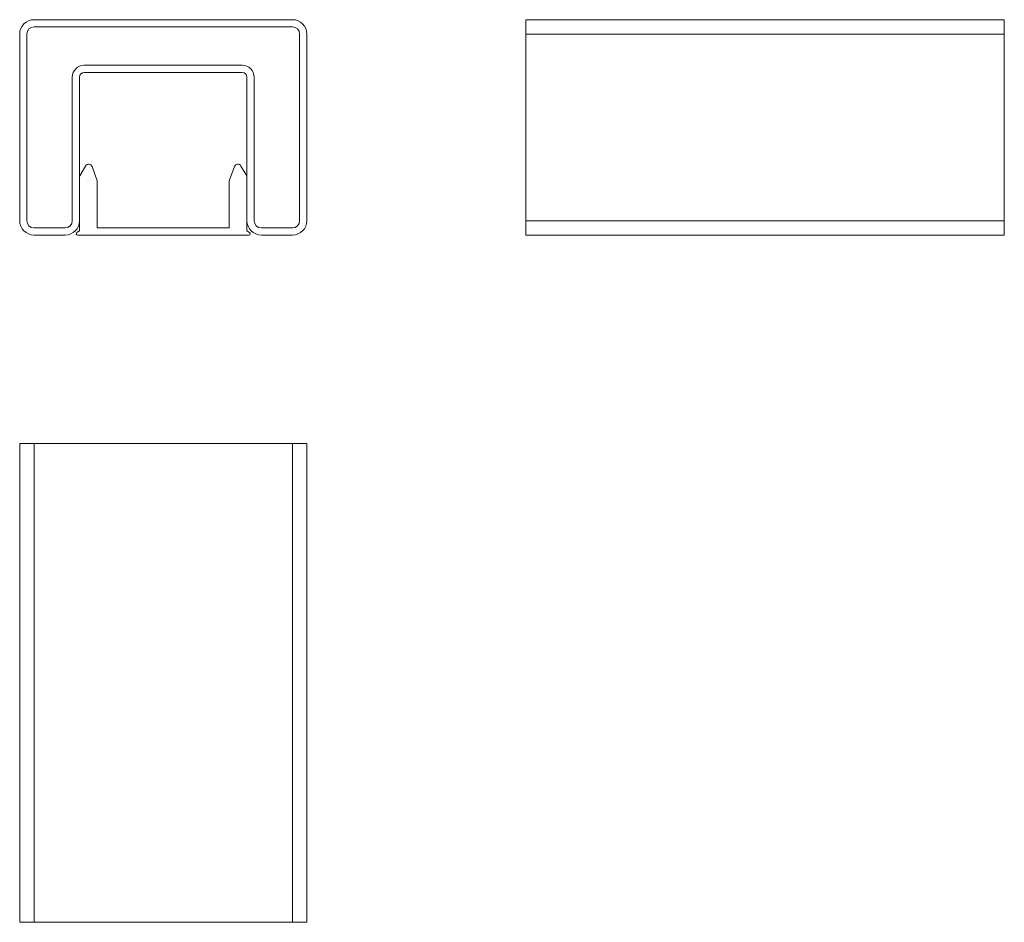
# Model space of a CAD drawing. Header units: millimetres. Extents: x 33 to 238, y 635 to 824.
import ezdxf

# ---------------------------------------------------------------- set-up
doc = ezdxf.new("R2010")
doc.units = ezdxf.units.MM

msp = doc.modelspace()

# ---------------------------------------------------------------- linework, layer by layer
at = {"color": 7, "linetype": 'Continuous', "lineweight": 15}
for p, q in [((89.57, 824.06), (35.57, 824.06)), ((138.32, 824.06), (238.32, 824.06)), ((138.32, 824.06), (138.32, 821.06)), ((238.32, 824.06), (238.32, 821.06)), ((32.57, 821.06), (32.57, 782.06)), ((34.07, 821.06), (34.07, 782.06)), ((89.57, 822.56), (35.57, 822.56)), ((91.07, 782.06), (91.07, 821.06)), ((92.57, 782.06), (92.57, 821.06)), ((138.32, 821.06), (138.32, 782.06)), ((138.32, 821.06), (238.32, 821.06)), ((238.32, 821.06), (238.32, 782.06)), ((46.07, 814.56), (79.07, 814.56)), ((46.07, 813.06), (79.07, 813.06)), ((43.57, 782.06), (43.57, 812.06)), ((45.07, 782.06), (45.07, 812.06)), ((80.07, 812.06), (80.07, 782.06)), ((81.57, 812.06), (81.57, 782.06)), ((46.34, 793.49), (45.14, 791.41)), ((48.78, 790.41), (47.69, 793.37)), ((77.46, 793.37), (76.37, 790.41)), ((80.01, 791.41), (78.81, 793.49)), ((45.07, 779.93), (45.07, 791.16)), ((48.79, 780.56), (48.79, 790.35)), ((76.36, 790.35), (76.36, 780.56)), ((80.07, 779.93), (80.07, 791.16)), ((138.32, 782.06), (238.32, 782.06)), ((138.32, 782.06), (138.32, 779.06)), ((238.32, 782.06), (238.32, 779.06)), ((35.57, 780.56), (42.07, 780.56)), ((45.07, 779.93), (44.54, 779.62)), ((76.36, 780.56), (48.79, 780.56)), ((80.61, 779.62), (80.07, 779.93)), ((83.07, 780.56), (89.57, 780.56)), ((35.57, 779.06), (42.07, 779.06)), ((44.69, 779.06), (80.46, 779.06)), ((83.07, 779.06), (89.57, 779.06)), ((138.32, 779.06), (238.32, 779.06)), ((32.57, 735.49), (32.57, 635.49)), ((35.57, 735.49), (32.57, 735.49)), ((35.57, 735.49), (35.57, 635.49)), ((89.57, 735.49), (35.57, 735.49)), ((89.57, 735.49), (89.57, 635.49)), ((92.57, 735.49), (89.57, 735.49)), ((92.57, 735.49), (92.57, 635.49)), ((35.57, 635.49), (32.57, 635.49)), ((89.57, 635.49), (35.57, 635.49)), ((92.57, 635.49), (89.57, 635.49))]:
    msp.add_line(p, q, dxfattribs=at)
for centre, radius, start, end in [((35.57, 821.06), 3, 90, 180), ((89.57, 821.06), 3, 0, 90), ((35.57, 821.06), 1.5, 90, 180), ((89.57, 821.06), 1.5, 0, 90), ((46.07, 812.06), 2.5, 90, 180), ((46.07, 812.06), 1, 90, 180), ((79.07, 812.06), 2.5, 0, 90), ((79.07, 812.06), 1, 0, 90), ((46.99, 793.11), 0.75, 20.2078, 150), ((78.16, 793.11), 0.75, 30, 159.7922), ((45.57, 791.16), 0.5, 150, 180), ((48.59, 790.35), 0.2, 0, 20.2078), ((76.56, 790.35), 0.2, 159.7922, 180), ((79.57, 791.16), 0.5, 0, 30), ((35.57, 782.06), 3, 180, 270), ((35.57, 782.06), 1.5, 180, 270), ((42.07, 782.06), 1.5, 270, 0), ((42.07, 782.06), 3, 270, 0), ((83.07, 782.06), 3, 180, 270), ((83.07, 782.06), 1.5, 180, 270), ((89.57, 782.06), 1.5, 270, 0), ((89.57, 782.06), 3, 270, 0), ((44.69, 779.36), 0.3, 120, 270), ((80.46, 779.36), 0.3, 270, 60)]:
    msp.add_arc(centre, radius, start, end, dxfattribs=at)

doc.saveas('drawing.dxf')
